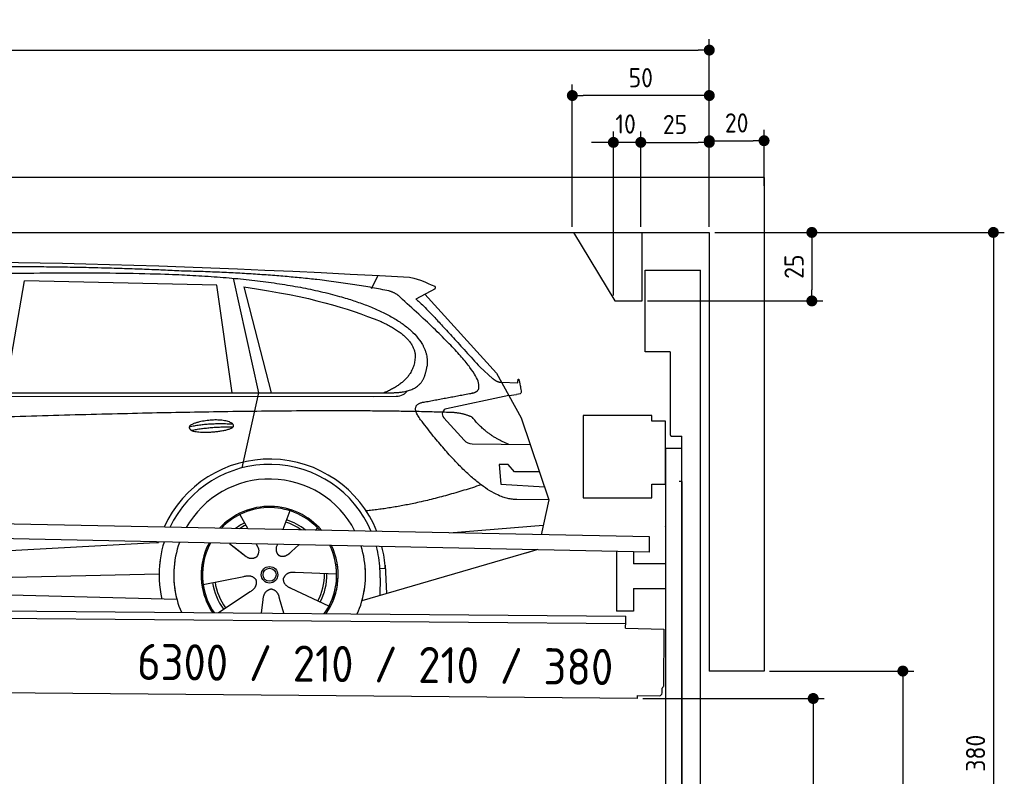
# Model space of a CAD drawing. Header units: millimetres. Extents: x -411 to 6777, y 0 to 6877.
# Tile 6 of 6: x 3183 to 6777, y 4116 to 6877. Entities that reach past the tile are written whole.
import ezdxf

# ---------------------------------------------------------------- set-up
doc = ezdxf.new("R2010")
doc.units = ezdxf.units.MM
doc.layers.add('4', color=3, linetype='Continuous')
for name, color, linetype, lineweight in [('car', 10, 'Continuous', 25), ('Freiraum', 7, 'Continuous', 25), ('Gebäude', 7, 'Continuous', 25), ('Logo', 7, 'Continuous', 25), ('Plattform', 7, 'Continuous', 25), ('Ständer vorne', 7, 'Continuous', 25), ('Tor', 200, 'Continuous', 25)]:
    doc.layers.add(name, color=color, linetype=linetype, lineweight=lineweight)
doc.styles.get("Standard").update_dxf_attribs({"font": 'ISOCP.SHX'})
doc.dimstyles.new('GEN-ISO', dxfattribs={"dimscale": 20, "dimtxt": 3.5, "dimasz": 2, "dimexe": 2, "dimexo": 1, "dimgap": 1.5, "dimtad": 1, "dimdec": 1, "dimlfac": 0.1, "dimdsep": 46, "dimtxsty": 'STANDARD', "dimblk": 'PUNKT', "dimcen": 2, "dimclrd": 256, "dimclre": 256, "dimclrt": 2, "dimadec": 0, "dimazin": 0, "dimtp": 0.1, "dimtm": 0.1, "dimtfac": 0.71, "dimtdec": 1, "dimtmove": 2, "dimatfit": 3, "dimldrblk": 'PUNKT', "dimfxl": 2, "dimtolj": 1, "dimarcsym": 0})

# ---------------------------------------------------------------- blocks, each defined once
blk = doc.blocks.new('PUNKT')
at = {"layer": '4', "color": 0, "linetype": 'ByBlock'}
blk.add_line((-0.5, 0), (-1, 0), dxfattribs=at)
at = {"layer": '4', "color": 0, "linetype": 'ByBlock', "const_width": 0.5}
blk.add_lwpolyline([(-0.25, 0, 1), (0.25, 0, 1)], format="xyb", close=True, dxfattribs=at)
blk = doc.blocks.new('*D77')
at = {"layer": '4', "lineweight": -2, "transparency": 16777216}
for p, q in [((5720, 6100.6), (6776.9, 6100.6)), ((6736.9, 6060.6), (6736.9, 2340)), ((6195.4, 2300), (6776.9, 2300))]:
    blk.add_line(p, q, dxfattribs=at)
at = {"layer": 'Defpoints', "color": 0, "transparency": 16777216}
for p in [(5700, 6100.6), (6175.4, 2300), (6736.9, 2300)]:
    blk.add_point(p, dxfattribs=at)
at = {"layer": '4', "lineweight": -2, "transparency": 16777216, "xscale": 40, "yscale": 40, "zscale": 40}
for p, rotation in [((6736.9, 6100.6), 90), ((6736.9, 2300), 270)]:
    blk.add_blockref('PUNKT', p, dxfattribs=dict(at, rotation=rotation))
at = {"layer": '4', "color": 2, "transparency": 16777216, "insert": (6671.9, 4200.3), "char_height": 70, "attachment_point": 5, "rotation": 90}
blk.add_mtext('380', dxfattribs=at)
blk = doc.blocks.new('*D79')
at = {"layer": '4', "lineweight": -2, "transparency": 16777216}
for p, q in [((5920, 4500), (6446.5, 4500)), ((6406.5, 4460), (6406.5, 2340)), ((6295.4, 2300), (6446.5, 2300))]:
    blk.add_line(p, q, dxfattribs=at)
at = {"layer": 'Defpoints', "color": 0, "transparency": 16777216}
for p in [(5900, 4500), (6275.4, 2300), (6406.5, 2300)]:
    blk.add_point(p, dxfattribs=at)
at = {"layer": '4', "lineweight": -2, "transparency": 16777216, "xscale": 40, "yscale": 40, "zscale": 40}
for p, rotation in [((6406.5, 4500), 90), ((6406.5, 2300), 270)]:
    blk.add_blockref('PUNKT', p, dxfattribs=dict(at, rotation=rotation))
at = {"layer": '4', "color": 2, "transparency": 16777216, "insert": (6341.5, 3400), "char_height": 70, "attachment_point": 5, "rotation": 90}
blk.add_mtext('H2', dxfattribs=at)
blk = doc.blocks.new('*D80')
at = {"layer": '4', "lineweight": -2, "transparency": 16777216}
for p, q in [((200, 6120.9), (200, 6805.8)), ((5700, 6270.9), (5700, 6805.8)), ((240, 6765.8), (5660, 6765.8))]:
    blk.add_line(p, q, dxfattribs=at)
at = {"layer": 'Defpoints', "color": 0, "transparency": 16777216}
for p in [(5700, 6765.8), (5700, 6250.9), (200, 6100.9)]:
    blk.add_point(p, dxfattribs=at)
at = {"layer": '4', "lineweight": -2, "transparency": 16777216, "xscale": 40, "yscale": 40, "zscale": 40, "rotation": 180}
blk.add_blockref('PUNKT', (200, 6765.8), dxfattribs=at)
at = {"layer": '4', "lineweight": -2, "transparency": 16777216, "xscale": 40, "yscale": 40, "zscale": 40}
blk.add_blockref('PUNKT', (5700, 6765.8), dxfattribs=at)
at = {"layer": '4', "color": 2, "transparency": 16777216, "insert": (2950, 6830.8), "char_height": 70, "attachment_point": 5}
blk.add_mtext('550', dxfattribs=at)
blk = doc.blocks.new('*D81')
at = {"layer": '4', "lineweight": -2, "transparency": 16777216}
for p, q in [((5457.5, 4400), (6119.3, 4400)), ((6079.3, 4360), (6079.3, 2340)), ((6099.3, 2300), (6119.3, 2300))]:
    blk.add_line(p, q, dxfattribs=at)
at = {"layer": 'Defpoints', "color": 0, "transparency": 16777216}
for p in [(5437.5, 4400), (6079.3, 2300), (6079.3, 2300)]:
    blk.add_point(p, dxfattribs=at)
at = {"layer": '4', "lineweight": -2, "transparency": 16777216, "xscale": 40, "yscale": 40, "zscale": 40}
for p, rotation in [((6079.3, 4400), 90), ((6079.3, 2300), 270)]:
    blk.add_blockref('PUNKT', p, dxfattribs=dict(at, rotation=rotation))
at = {"layer": '4', "color": 2, "transparency": 16777216, "insert": (6004.7, 3209.2), "char_height": 70, "attachment_point": 5, "rotation": 90}
blk.add_mtext('210', dxfattribs=at)
blk = doc.blocks.new('*D67')
at = {"layer": '4', "lineweight": -2, "transparency": 16777216}
for p, q in [((5450, 6120.9), (5450, 6469.1)), ((5700, 6120.9), (5700, 6469.1)), ((5490, 6429.1), (5660, 6429.1))]:
    blk.add_line(p, q, dxfattribs=at)
at = {"layer": 'Defpoints', "color": 0, "transparency": 16777216}
for p in [(5700, 6429.1), (5450, 6100.9), (5700, 6100.9)]:
    blk.add_point(p, dxfattribs=at)
at = {"layer": '4', "lineweight": -2, "transparency": 16777216, "xscale": 40, "yscale": 40, "zscale": 40, "rotation": 180}
blk.add_blockref('PUNKT', (5450, 6429.1), dxfattribs=at)
at = {"layer": '4', "lineweight": -2, "transparency": 16777216, "xscale": 40, "yscale": 40, "zscale": 40}
blk.add_blockref('PUNKT', (5700, 6429.1), dxfattribs=at)
at = {"layer": '4', "color": 2, "transparency": 16777216, "insert": (5575, 6494.2), "char_height": 70, "attachment_point": 5}
blk.add_mtext('25', dxfattribs=at)
blk = doc.blocks.new('*D68')
at = {"layer": '4', "lineweight": -2, "transparency": 16777216}
for p, q in [((5200, 6120.9), (5200, 6640.1)), ((5700, 6120.9), (5700, 6640.1)), ((5660, 6600.1), (5240, 6600.1))]:
    blk.add_line(p, q, dxfattribs=at)
at = {"layer": 'Defpoints', "color": 0, "transparency": 16777216}
for p in [(5200, 6600.1), (5200, 6100.9), (5700, 6100.9)]:
    blk.add_point(p, dxfattribs=at)
at = {"layer": '4', "lineweight": -2, "transparency": 16777216, "xscale": 40, "yscale": 40, "zscale": 40, "rotation": 180}
blk.add_blockref('PUNKT', (5200, 6600.1), dxfattribs=at)
at = {"layer": '4', "lineweight": -2, "transparency": 16777216, "xscale": 40, "yscale": 40, "zscale": 40}
blk.add_blockref('PUNKT', (5700, 6600.1), dxfattribs=at)
at = {"layer": '4', "color": 2, "transparency": 16777216, "insert": (5450, 6665.1), "char_height": 70, "attachment_point": 5}
blk.add_mtext('50', dxfattribs=at)
blk = doc.blocks.new('*D69')
at = {"layer": '4', "lineweight": -2, "transparency": 16777216}
for p, q in [((5720, 6100.6), (6114.4, 6100.6)), ((6074.4, 6060.6), (6074.4, 5890.6)), ((5474.9, 5850.6), (6114.4, 5850.6))]:
    blk.add_line(p, q, dxfattribs=at)
at = {"layer": 'Defpoints', "color": 0, "transparency": 16777216}
for p in [(5700, 6100.6), (5454.9, 5850.6), (6074.4, 5850.6)]:
    blk.add_point(p, dxfattribs=at)
at = {"layer": '4', "lineweight": -2, "transparency": 16777216, "xscale": 40, "yscale": 40, "zscale": 40}
for p, rotation in [((6074.4, 6100.6), 90), ((6074.4, 5850.6), 270)]:
    blk.add_blockref('PUNKT', p, dxfattribs=dict(at, rotation=rotation))
at = {"layer": '4', "color": 2, "transparency": 16777216, "insert": (6009.4, 5975.6), "char_height": 70, "attachment_point": 5, "rotation": 90}
blk.add_mtext('25', dxfattribs=at)
blk = doc.blocks.new('*D70')
at = {"layer": '4', "lineweight": -2, "transparency": 16777216}
for p, q in [((5350, 5870.9), (5350, 6469.1)), ((5450, 6120.9), (5450, 6469.1)), ((5310, 6429.1), (5270, 6429.1)), ((5450, 6429.1), (5350, 6429.1)), ((5490, 6429.1), (5530, 6429.1))]:
    blk.add_line(p, q, dxfattribs=at)
at = {"layer": 'Defpoints', "color": 0, "transparency": 16777216}
for p in [(5350, 6429.1), (5450, 6100.9), (5350, 5850.9)]:
    blk.add_point(p, dxfattribs=at)
at = {"layer": '4', "lineweight": -2, "transparency": 16777216, "xscale": 40, "yscale": 40, "zscale": 40}
blk.add_blockref('PUNKT', (5350, 6429.1), dxfattribs=at)
at = {"layer": '4', "lineweight": -2, "transparency": 16777216, "xscale": 40, "yscale": 40, "zscale": 40, "rotation": 180}
blk.add_blockref('PUNKT', (5450, 6429.1), dxfattribs=at)
at = {"layer": '4', "color": 2, "transparency": 16777216, "insert": (5394.7, 6496.1), "char_height": 70, "attachment_point": 5}
blk.add_mtext('10', dxfattribs=at)
blk = doc.blocks.new('Car')
at = {"layer": 'car'}
for p, q in [((3907.9, 5969.4), (4004.5, 5552.1)), ((4413.2, 5936.7), (4437, 5984.2)), ((3079, 5543.1), (3146.1, 5952.9)), ((3847.8, 5943), (3146.1, 5952.9)), ((3907.3, 5551.1), (3847.8, 5943)), ((3947.4, 5938.8), (4050.5, 5552.5)), ((4644.7, 5938.1), (4574.6, 5898.9)), ((4607.9, 5917.5), (4872.2, 5631.6)), ((4811.9, 5652.6), (4857.5, 5612.8)), ((4872.2, 5631.6), (4962.9, 5469.4)), ((4890.1, 5599.6), (4950.3, 5597.5)), ((1780.3, 5521.6), (4423.5, 5542.7)), ((1827.2, 5531), (4479, 5556.7)), ((4004.5, 5552.1), (3946.2, 5277.8)), ((4423.5, 5542.7), (4506.4, 5544.1)), ((4917.6, 5550.5), (4691.2, 5500.6)), ((4917.6, 5550.5), (4945.2, 5554.5)), ((4680.8, 5467.5), (4755.8, 5386.3)), ((4962.9, 5469.4), (5067.2, 5171.8)), ((4785.1, 5373.4), (4996.8, 5372.6)), ((4917.6, 5298.5), (4884.9, 5298.5)), ((4884.9, 5298.5), (4891.8, 5227)), ((4941.3, 5272.7), (4917.6, 5298.5)), ((5031.8, 5272.7), (4941.3, 5272.7)), ((4891.8, 5227), (5050.8, 5218.5)), ((5067.2, 5171.8), (4950.3, 5172.2)), ((5067.2, 5171.8), (5040.6, 5043.8)), ((3940.1, 5107.6), (3969.7, 5055.4)), ((4122.3, 5122.9), (4097.3, 5054)), ((4704.6, 5047.5), (5047.8, 5078.3)), ((3968.3, 5057.8), (3969.7, 5055.4)), ((4224.4, 5061.2), (4216.6, 5052.7)), ((1742.5, 4881.9), (3611.5, 5001.2)), ((3611.5, 5001.2), (3644, 5003.2)), ((3903.4, 5001.6), (3955, 4961.5)), ((4000.7, 5000.5), (4006.8, 4989.5)), ((4077.8, 4999.6), (4074.1, 4989.2)), ((4156.5, 4998.6), (4129.8, 4974.6)), ((3917.8, 4990.6), (3964.4, 4954.4)), ((5024.7, 4988.4), (4388.6, 4797)), ((5029.3, 4989.8), (4985.6, 4976.7)), ((4471.8, 4927.1), (4478.4, 4824)), ((1762.3, 4830), (3647.7, 4888.6)), ((4295.3, 4892.7), (4144, 4897.7)), ((4472.6, 4915.1), (4453.3, 4913.9)), ((3808.2, 4851.5), (3956.5, 4881.8)), ((4454.1, 4881.4), (4453, 4816.4)), ((1663.9, 4831.6), (3712.8, 4797)), ((3865.4, 4748.9), (3979.8, 4826.5)), ((4268.1, 4776.5), (4130.3, 4839.2)), ((4022.4, 4749), (4027.9, 4797.4)), ((4103.2, 4749), (4087.7, 4802.4))]:
    blk.add_line(p, q, dxfattribs=at)
for radius in [30.1, 23.6]:
    blk.add_circle((4050.3, 4888.7), radius, dxfattribs=at)
for centre, radius, start, end in [((4695.5, 5481), 20, 102.4358, 222.7473), ((4785.2, 5413.4), 40, 222.7473, 269.7861), ((4050.7, 4888.2), 422.7, 22.5487, 156.2143), ((4050.7, 4888.2), 403.4, 23.7263, 155.0367), ((4050.7, 4888.2), 350, 27.7494, 151.0136), ((4050.7, 4888.2), 250, 41.078, 137.685), ((4050.3, 4888.7), 245, 41.9641, 136.7989), ((4050.3, 4888.7), 209.6, 116.262, 127.1225), ((4050.3, 4888.7), 200.6, 116.1152, 123.6695), ((4050.3, 4888.7), 200.6, 55.0934, 73.5463), ((4050.3, 4888.7), 209.6, 51.6404, 73.3995), ((4050.7, 4888.2), 422.7, 164.0109, 164.2126), ((4050.7, 4888.2), 403.4, 163.2593, 179.9464), ((4050.7, 4888.2), 350, 160.7243, 195.1055), ((4050.7, 4888.2), 250, 152.8016, 213.8648), ((4050.3, 4888.7), 245, 152.3519, 188.7348), ((4050.7, 4888.2), 250, 326.1848, 25.8498), ((4050.7, 4888.2), 250, 326.1848, 25.8498), ((4050.3, 4888.7), 245, 0.9266, 26.2995), ((4050.7, 4888.2), 350, 344.8945, 17.9271), ((4050.7, 4888.2), 403.4, 3.6504, 15.3921), ((4050.7, 4888.2), 422.7, 3.6504, 14.6404), ((4050.7, 4888.2), 403.4, 173.0827, 193.1146), ((4050.7, 4888.2), 350, 172.1254, 203.4635), ((4050.7, 4888.2), 250, 169.2195, 213.8648), ((4050.3, 4888.7), 245, 169.1336, 214.8006), ((4050.3, 4888.7), 245, 325.2489, 9.5178), ((4050.7, 4888.2), 250, 326.1848, 9.4319), ((4050.7, 4888.2), 350, 336.586, 6.526), ((4050.7, 4888.2), 403.4, 359.0315, 5.5686), ((4050.3, 4888.7), 200.6, 332.1152, 1.5463), ((4050.3, 4888.7), 209.6, 332.262, 1.3995), ((4050.7, 4888.2), 422.7, 3.6504, 3.7403), ((4050.3, 4888.7), 209.6, 188.262, 217.3995), ((4050.3, 4888.7), 200.6, 188.1152, 217.5463)]:
    blk.add_arc(centre, radius, start, end, dxfattribs=at)
for points, degree in [([(2206, 5972.9), (2493, 6037.1), (3378.2, 6031.9), (4550.7, 5979.4)], 3), ([(3700.7, 5994.3), (3352.4, 6010.5), (2736.5, 6000.1)], 2), ([(4476.3, 5928.3), (4175.2, 5988.2), (3700.7, 5994.3)], 2), ([(4550.7, 5979.4), (4597.5, 5970.4), (4606.5, 5962.2), (4643.9, 5946.7)], 3), ([(3947.4, 5938.8), (4201.9, 5902.2), (4315.4, 5867.5), (4448.7, 5816.1)], 3), ([(4644.7, 5938.1), (4646.4, 5939.7), (4647, 5942.8), (4646.5, 5945.6), (4643.9, 5946.7)], 4), ([(4526, 5898), (4507.9, 5919.6), (4476.3, 5928.3)], 2), ([(4790.9, 5560), (4880.1, 5588.8), (4526, 5898)], 2), ([(4574.6, 5898.9), (4582.4, 5903.3), (4811.9, 5652.6)], 2), ([(4448.7, 5816.1), (4563.3, 5765.1), (4574, 5700.1)], 2), ([(4574, 5700.1), (4579.6, 5605.6), (4462.3, 5556.5)], 2), ([(4479, 5556.7), (4529.1, 5557.1), (4602, 5562.5), (4609.8, 5609.3), (4618, 5652.6)], 4), ([(4857.5, 5612.8), (4865.8, 5605.6), (4879.1, 5598), (4888.2, 5598), (4890.1, 5599.6)], 4), ([(4950.3, 5597.5), (4951.5, 5636.4), (4962.9, 5562.2)], 2), ([(4577.6, 5577.2), (4577.7, 5577.3), (4577.7, 5577.3), (4577.8, 5577.3)], 3), ([(4506.4, 5544.1), (4525.7, 5544.9), (4540.4, 5554), (4547.6, 5564.3)], 3), ([(4962.9, 5562.2), (4963.1, 5558.5), (4957.6, 5556.7), (4945.2, 5554.5)], 3), ([(4596.7, 5459.2), (4552.4, 5517.5), (4612.3, 5524.7)], 2), ([(4698.3, 5487), (3821.6, 5507.3), (1389.6, 5372.9)], 2), ([(4786.1, 5469.4), (4748.7, 5487.4), (4698.3, 5487)], 2), ([(4917.6, 5372.9), (4831.9, 5408), (4786.1, 5469.4)], 2), ([(3752.8, 5426.2), (3828.3, 5443.1), (3911.8, 5437.3)], 2), ([(3760, 5413.4), (3834, 5428), (3911.9, 5427.2)], 2), ([(4950.3, 5172.2), (4824.6, 5164), (4596.7, 5459.2)], 2), ([(4818.4, 5223.6), (4593.7, 5146.1), (4400.9, 5124.9)], 2), ([(3955.2, 4961.5), (3978.7, 4939.8), (4001.9, 4953.3)], 2), ([(4144, 4897.7), (4112.2, 4901.4), (4101.4, 4876.8)], 2), ([(3956.5, 4881.8), (3987.2, 4890.8), (4002, 4868.4)], 2), ([(3979.8, 4826.5), (4007.7, 4842.1), (4002, 4868.4)], 2), ([(4130.3, 4839.2), (4100.2, 4850), (4101.4, 4876.8)], 2), ([(4027.9, 4797.4), (4028.8, 4829.3), (4054.7, 4836.5)], 2), ([(4087.7, 4802.4), (4081.5, 4833.8), (4054.7, 4836.5)], 2)]:
    blk.add_open_spline(points, degree=degree, dxfattribs=at)
for points, degree, knots in [([(2375.7, 5960.7), (2402.2, 5963), (2541.7, 5966.1), (3562.9, 5995.6), (4183.2, 5994.8), (4640.1, 5826.4), (4618, 5652.6)], 4, [0.0821318, 0.0821318, 0.0821318, 0.0821318, 0.0821318, 0.258851, 0.508851, 1, 1, 1, 1, 1]), ([(4612.3, 5524.7), (4778.9, 5557.3), (4781.7, 5557.9), (4790, 5559.8), (4790.9, 5560)], 1, [0.1611508, 0.1611508, 1, 1.0196119, 1.078724, 1.0847856, 1.0847856]), ([(3760, 5413.4), (3736.5, 5429.7), (3781.9, 5445.5), (3864.6, 5465.6), (3957.5, 5432.6), (3895.5, 5408.8), (3786.4, 5401.6), (3765, 5410.4), (3760, 5413.4)], 5, [0, 0, 0, 0, 0, 0, 0.300106, 0.500106, 0.700106, 1, 1, 1, 1, 1, 1]), ([(4006.8, 4989.5), (4008.5, 4985.4), (4009.5, 4981.5), (4009.9, 4977.6), (4010.6, 4969), (4008, 4960.9), (4001.9, 4953.3)], 3, [0.2167758, 0.2167758, 0.2167758, 0.2167758, 0.4600873, 0.4600873, 0.4600873, 1, 1, 1, 1]), ([(4074.1, 4989.2), (4073.5, 4986.1), (4073.3, 4983), (4073.4, 4980.1), (4073.8, 4977.3), (4074.5, 4971.6), (4076.6, 4966.2), (4080.2, 4961.7), (4085.1, 4958.7)], 4, [0.3191838, 0.3191838, 0.3191838, 0.3191838, 0.3191838, 0.5438253, 0.5438253, 0.5438253, 0.5438253, 1, 1, 1, 1, 1]), ([(4129.8, 4974.6), (4129.8, 4974.6), (4129.8, 4974.6), (4129.8, 4974.6), (4129.8, 4974.6), (4120.8, 4964.7), (4110.2, 4954.7), (4095.9, 4952.2), (4085.1, 4958.7)], 4, [-0.000003, -0.000003, -0.000003, -0.000003, -0.000003, 0, 0, 0, 0, 1, 1, 1, 1, 1])]:
    blk.add_open_spline(points, degree=degree, knots=knots, dxfattribs=at)
blk = doc.blocks.new('*D76')
at = {"layer": '4', "lineweight": -2, "transparency": 16777216}
for p, q in [((5700, 6120.9), (5700, 6475.1)), ((5900, 6270.8), (5900, 6475.1)), ((5740, 6435.1), (5860, 6435.1))]:
    blk.add_line(p, q, dxfattribs=at)
at = {"layer": 'Defpoints', "color": 0, "transparency": 16777216}
for p in [(5900, 6435.1), (5900, 6250.8), (5700, 6100.9)]:
    blk.add_point(p, dxfattribs=at)
at = {"layer": '4', "lineweight": -2, "transparency": 16777216, "xscale": 40, "yscale": 40, "zscale": 40, "rotation": 180}
blk.add_blockref('PUNKT', (5700, 6435.1), dxfattribs=at)
at = {"layer": '4', "lineweight": -2, "transparency": 16777216, "xscale": 40, "yscale": 40, "zscale": 40}
blk.add_blockref('PUNKT', (5900, 6435.1), dxfattribs=at)
at = {"layer": '4', "color": 2, "transparency": 16777216, "insert": (5800, 6500.1), "char_height": 70, "attachment_point": 5}
blk.add_mtext('20', dxfattribs=at)
blk = doc.blocks.new('Plattform OG 6200 550')
at = {"layer": 'Plattform'}
for p, q in [((5482.3, 4989.6), (348.5, 5092)), ((5481.2, 4933.6), (347.5, 5041)), ((5481.2, 4933.6), (5482.3, 4989.5)), ((5361.5, 4936.1), (5361.5, 4718.3)), ((5423.5, 4934.7), (5423.5, 4890.8)), ((5539.9, 4890.8), (5423.5, 4890.8)), ((5423.5, 4800.8), (5423.5, 4718.3)), ((5423.5, 4800.8), (5539.9, 4800.8)), ((440.2, 4743.6), (5395, 4700.4)), ((446, 4716.5), (5394.8, 4673.4)), ((5423.5, 4718.3), (5361.5, 4718.3)), ((5394.7, 4656.2), (5394.9, 4680.2)), ((5394.9, 4680.2), (5395, 4695.2)), ((5395, 4695.2), (5395, 4700.4)), ((5394.7, 4656.2), (5534.1, 4653)), ((5534.1, 4653), (5532.3, 4444)), ((5437.5, 4400), (372.6, 4444.2)), ((5527.6, 4420.1), (5527.8, 4438.2)), ((5437.5, 4400), (5437.5, 4410.8)), ((5437.5, 4410.8), (5517.5, 4410.1))]:
    blk.add_line(p, q, dxfattribs=at)
for centre, radius, start, end in [((5526.2, 4444.1), 6.08, 284.5689, 358.9086), ((5517.6, 4420.1), 10, 269.5, 359.5)]:
    blk.add_arc(centre, radius, start, end, dxfattribs=at)
blk = doc.blocks.new('Ständer vorne ab 340')
at = {"layer": 'Ständer vorne'}
for p, q in [((5240, 5432), (5240, 5132)), ((5490, 5432), (5240, 5432)), ((5490, 5412), (5490, 5432)), ((5540, 5412), (5490, 5412)), ((5540, 5182), (5540, 5412)), ((5540.2, 5312), (5539.8, 5312)), ((5540, 5312), (5540, 2300)), ((5600, 5312), (5540, 5312)), ((5600, 2298.7), (5600, 5312)), ((5490, 5132), (5490, 5182)), ((5490, 5182), (5540, 5182)), ((5240, 5132), (5490, 5132)), ((5540, 5027.4), (5540, 5028.4)), ((5511.2, 2295), (5511.2, 2287)), ((5595.1, 2295), (5511.2, 2295)), ((5511.2, 2287), (5600, 2287)), ((5600, 2287), (5600, 2290))]:
    blk.add_line(p, q, dxfattribs=at)
blk = doc.blocks.new('Tor ab 370 Gebäude')
at = {"layer": 'Tor'}
for p, q in [((5465.6, 5664.5), (5465.6, 5963)), ((5465.6, 5963), (5668, 5963)), ((5668, 2287), (5668, 5963)), ((5557, 5664.5), (5465.6, 5664.5)), ((5557, 5664.5), (5557, 5363)), ((5562, 5357.1), (5600, 5357)), ((5600, 5192), (5600, 5357)), ((5600, 5192), (5590, 5192)), ((5600, 5192), (5600, 2287)), ((5600, 2287), (5600, 5192)), ((5668, 2287), (5600, 2287))]:
    blk.add_line(p, q, dxfattribs=at)
blk.add_arc((5563, 5363), 6, 180, 260.4059, dxfattribs=at)
blk = doc.blocks.new('Gebäude_380_GT210')
at = {"layer": 'Freiraum'}
blk.add_lwpolyline([(5204.9, 6100.6), (5354.9, 5850.6), (5454.9, 5850.6), (5454.9, 6100.6)], dxfattribs=at)
at = {"layer": 'Gebäude'}
for p, q in [((5900, 6300.6), (0, 6300.6)), ((5900, 6300.6), (5900, 4500)), ((200, 6100.6), (5700, 6100.6)), ((5700, 6100.6), (5700, 4500)), ((5900, 4500), (5700, 4500))]:
    blk.add_line(p, q, dxfattribs=at)

msp = doc.modelspace()

# ---------------------------------------------------------------- block references
msp.add_blockref('Gebäude_380_GT210', (0, 0))
at = {"layer": 'car', "rotation": 359.4752422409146}
msp.add_blockref('Car', (0, 0), dxfattribs=at)
at = {"layer": 'Plattform'}
msp.add_blockref('Plattform OG 6200 550', (0, 0), dxfattribs=at)
at = {"layer": 'Ständer vorne'}
msp.add_blockref('Ständer vorne ab 340', (0, 0), dxfattribs=at)
at = {"layer": 'Tor', "linetype": 'ByBlock'}
msp.add_blockref('Tor ab 370 Gebäude', (0, 0), dxfattribs=at)

# ---------------------------------------------------------------- texts
at = {"layer": 'Logo'}
msp.add_text('6300 / 210 / 210 / 380', height=132, rotation=359.36019, dxfattribs=at).set_placement((3611.1, 4468.07))

# ---------------------------------------------------------------- dimensions: what is measured, and where the dimension line sits
at = {"layer": '4'}
for base, p1, p2, override, picture, middle in [((5700, 6765.8), (200, 6100.88), (5700, 6250.88), {"dimtdec": 3, "dimtolj": 0}, '*D80', (2950, 6830.8)), ((5200, 6600.12), (5700, 6100.88), (5200, 6100.88), {"dimtdec": 3, "dimtolj": 0}, '*D68', (5450, 6665.12)), ((5900, 6435.09), (5700, 6100.88), (5900, 6250.82), {"dimtol": 0, "dimlim": 0, "dimtp": 0.1, "dimtm": 0.1, "dimtfac": 0.71, "dimtdec": 3, "dimtolj": 0, "dimtzin": 8}, '*D76', (5800, 6500.1)), ((5700, 6429.15), (5449.99, 6100.88), (5700, 6100.88), {"dimtdec": 3, "dimtolj": 0}, '*D67', (5575, 6494.16))]:
    dim = msp.add_linear_dim(base=base, p1=p1, p2=p2, dimstyle='GEN-ISO', override=override, dxfattribs=at)
    dim.commit()
    dim.dimension.update_dxf_attribs({"geometry": picture, "text_midpoint": middle})
dim = msp.add_linear_dim(base=(5350, 6429.15), p1=(5449.99, 6100.88), p2=(5350, 5850.88), dimstyle='GEN-ISO', override={"dimtdec": 3, "dimtolj": 0}, dxfattribs=at)
dim.commit()
dim.dimension.update_dxf_attribs({"geometry": '*D70', "text_midpoint": (5394.75, 6496.13), "dimtype": 160})
for base, p2, override, picture, middle in [((6074.39, 5850.63), (5454.94, 5850.63), {"dimtdec": 3, "dimtolj": 0}, '*D69', (6009.39, 5975.63)), ((6736.86, 2300), (6175.45, 2300), {"dimdec": 0, "dimtdec": 3, "dimtolj": 0}, '*D77', (6671.86, 4200.32))]:
    dim = msp.add_linear_dim(base=base, p1=(5700, 6100.63), p2=p2, angle=90, dimstyle='GEN-ISO', override=override, dxfattribs=at)
    dim.commit()
    dim.dimension.update_dxf_attribs({"geometry": picture, "text_midpoint": middle})
dim = msp.add_linear_dim(base=(6406.55, 2300), p1=(5900, 4500), p2=(6275.45, 2300), angle=90, text='H2', dimstyle='GEN-ISO', override={"dimdec": 0, "dimtdec": 3, "dimtolj": 0}, dxfattribs=at)
dim.commit()
dim.dimension.update_dxf_attribs({"geometry": '*D79', "text_midpoint": (6341.54, 3400)})
dim = msp.add_linear_dim(base=(6079.31, 2300), p1=(5437.5, 4399.97), p2=(6079.31, 2300), angle=90, dimstyle='GEN-ISO', override={"dimtdec": 3, "dimtolj": 0}, dxfattribs=at)
dim.commit()
dim.dimension.update_dxf_attribs({"geometry": '*D81', "text_midpoint": (6004.71, 3209.23), "dimtype": 160})

doc.saveas('drawing.dxf')
